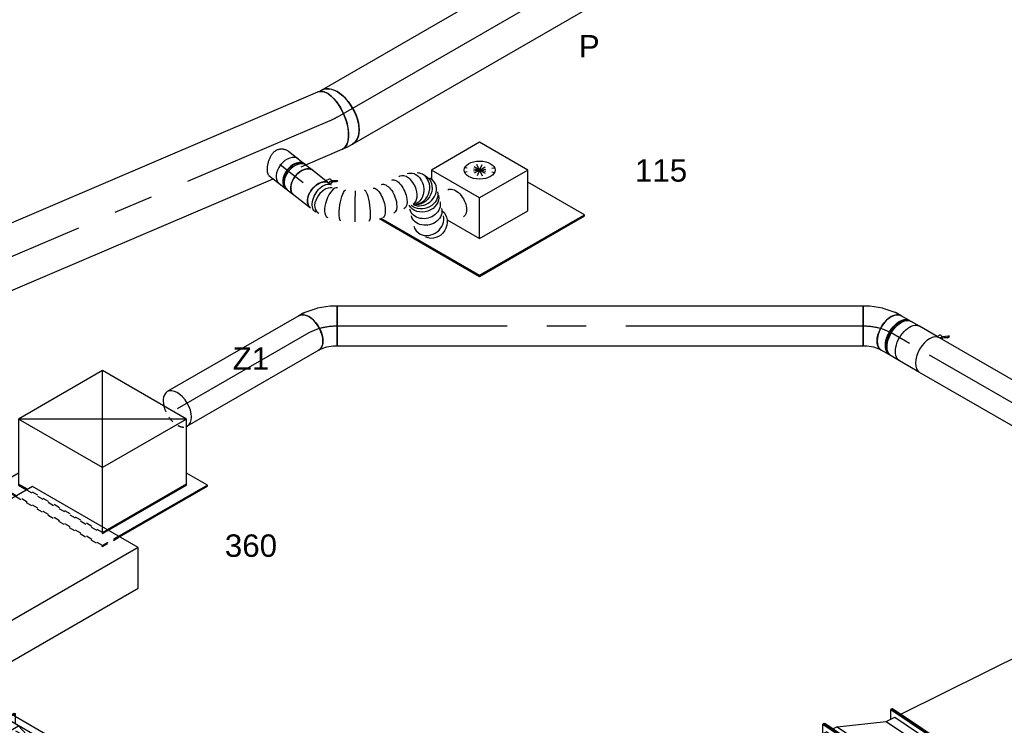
# Model space of a CAD drawing. Extents: x -138812 to 250702, y -18987 to 104055.
# Tile 18 of 193: x 8717 to 12670, y 23273 to 26106. Entities that reach past the tile are written whole.
import ezdxf
from ezdxf.enums import TextEntityAlignment as Align

# ---------------------------------------------------------------- set-up
doc = ezdxf.new("R2010")
doc.units = 0
doc.header["$LTSCALE"] = 50
doc.linetypes.add('CENTER2', pattern=[28.575, 19.05, -3.175, 3.175, -3.175])
doc.linetypes.add('STREEPJES', pattern=[0.1, 0.05, -0.05])
doc.layers.get('0').update_dxf_attribs({"linetype": 'CONTINUOUS'})
for name, color, linetype in [('lMcht aanvoer bestaand_PR', 1, 'CONTINUOUS'), ('lMcht retour bestaand_PR', 1, 'CONTINUOUS'), ('lucht aanvoer bestaand', 8, 'CONTINUOUS'), ('lucht aanvoer bestaand_HL', 1, 'CONTINUOUS'), ('lucht retour bestaand', 8, 'CONTINUOUS'), ('WL524---_D', 153, 'CONTINUOUS'), ('WL524---_HARTLIJN', 8, 'CONTINUOUS'), ('WL570---_RETOUR', 112, 'CONTINUOUS'), ('WL570---_RETOUR_HL', 8, 'CONTINUOUS'), ('WL570---_RETOUR_RST', 2, 'CONTINUOUS'), ('WL570---_RETOUR_RST_HL', 1, 'CONTINUOUS'), ('WL570---_TOEVOER', 3, 'CONTINUOUS'), ('WL570---_TOEVOER_HL', 8, 'CONTINUOUS'), ('WL570---_TOEVOER_RST', 2, 'CONTINUOUS'), ('WL570---_TOEVOER_RST_HL', 1, 'CONTINUOUS'), ('WL5911--_D', 2, 'CONTINUOUS'), ('WM570---_RETOUR_PR', 1, 'CONTINUOUS'), ('WM570---_RETOUR_RST_PR', 1, 'CONTINUOUS'), ('WM570---_TOEVOER_PR', 1, 'CONTINUOUS'), ('WM570---_TOEVOER_RST_PR', 1, 'CONTINUOUS')]:
    doc.layers.add(name, color=color, linetype=linetype)
doc.styles.add('BURO-018', font='ARIAL.TTF', dxfattribs={"height": 90})
doc.styles.add('BURO-025', font='ARIAL.TTF', dxfattribs={"height": 125})

# ---------------------------------------------------------------- blocks, each defined once
blk = doc.blocks.new('*U759')
at = {"color": 8, "linetype": 'STREEPJES', "ltscale": 10}
for p, q in [((19.9, 25, -5035.5), (35.8, 25, -5035.5)), ((220.3, 25, -5035.5), (238.6, 25, -5035.5)), ((1988.3, 25, -5035.5), (2629.3, 25, -5035.5)), ((2927, 25, -5035.5), (3056.7, 25, -5035.5)), ((3569.3, 25, -5035.5), (3648.1, 25, -5035.5)), ((4110, 25, -5035.5), (4324, 25, -5035.5)), ((19.9, -25, -5035.5), (346.9, -25, -5035.5)), ((1910.3, -25, -5035.5), (2592, -25, -5035.5)), ((2871.5, -25, -5035.5), (3169.8, -25, -5035.5)), ((3446.3, -25, -5035.5), (3457.8, -25, -5035.5)), ((3482.7, -25, -5035.5), (3677, -25, -5035.5)), ((4138.9, -25, -5035.5), (4237.4, -25, -5035.5))]:
    blk.add_line(p, q, dxfattribs=at)
at = {"color": 0, "ltscale": 10}
for p, q in [((35.8, 25, -5035.5), (220.3, 25, -5035.5)), ((238.6, 25, -5035.5), (1988.3, 25, -5035.5)), ((2629.3, 25, -5035.5), (2927, 25, -5035.5)), ((3056.7, 25, -5035.5), (3569.3, 25, -5035.5)), ((3648.1, 25, -5035.5), (4110, 25, -5035.5)), ((4324, 25, -5035.5), (4430.5, 25, -5035.5)), ((346.9, -25, -5035.5), (1910.3, -25, -5035.5)), ((2592, -25, -5035.5), (2871.5, -25, -5035.5)), ((3169.8, -25, -5035.5), (3446.3, -25, -5035.5)), ((3457.8, -25, -5035.5), (3482.7, -25, -5035.5)), ((3677, -25, -5035.5), (4138.9, -25, -5035.5)), ((4237.4, -25, -5035.5), (4430.5, -25, -5035.5))]:
    blk.add_line(p, q, dxfattribs=at)
at = {"layer": 'WL524---_HARTLIJN', "linetype": 'CENTER2'}
blk.add_line((0, 0, -5035.5), (4460.5, 0, -5035.5), dxfattribs=at)
at = {"layer": 'WL524---_D', "color": 1, "style": 'BURO-018'}
blk.add_attdef('POSNR', text='', height=90, dxfattribs=at).set_placement((0, 0), align=Align.MIDDLE)
blk = doc.blocks.new('*U920')
at = {"color": 0, "ltscale": 10}
for p, q in [((-162.1, 113.1, -5978.7), (-71.4, 296, -5978.7)), ((-157.8, 113.1, -5978.7), (-67.2, 296, -5978.7)), ((-71.4, 296, -5978.7), (-67.2, 296, -5978.7)), ((-67.2, 296, -5978.7), (-47, 260.6, -5978.7)), ((842.1, 113.1, -5978.7), (932.8, 296, -5978.7)), ((846.4, 113.1, -5978.7), (937, 296, -5978.7)), ((937, 296, -5978.7), (932.8, 296, -5978.7)), ((-66.5, 260.6, -5978.7), (-139, 114.3, -5978.7)), ((-66.5, 260.6, -5978.7), (915.3, 260.6, -5978.7)), ((-162.1, 113.1, -5978.7), (-157.8, 113.1, -5978.7)), ((71.4, -296, -5978.7), (-162.1, 113.1, -5978.7)), ((75.6, -296, -5978.7), (-157.8, 113.1, -5978.7)), ((75, -260.6, -5978.7), (-139, 114.3, -5978.7)), ((-139, 114.3, -5978.7), (842.8, 114.3, -5978.7)), ((846.4, 113.1, -5978.7), (842.1, 113.1, -5978.7)), ((1075.6, -296, -5978.7), (842.1, 113.1, -5978.7)), ((1079.8, -296, -5978.7), (846.4, 113.1, -5978.7)), ((75, -260.6, -5978.7), (1055.4, -260.6, -5978.7)), ((93.2, -260.6, -5978.7), (75.6, -296, -5978.7)), ((71.4, -296, -5978.7), (75.6, -296, -5978.7)), ((1079.8, -296, -5978.7), (1075.6, -296, -5978.7))]:
    blk.add_line(p, q, dxfattribs=at)
at = {"layer": 'lMcht retour bestaand_PR', "color": 1, "style": 'BURO-018'}
blk.add_attdef('POSNR', text='', height=90, dxfattribs=at).set_placement((0, 0), align=Align.MIDDLE)
blk = doc.blocks.new('*U921')
at = {"color": 0, "ltscale": 10}
for p, q in [((-184.9, 79, -5891), (-94.3, 261.9, -5891)), ((-180.7, 79, -5891), (-90.1, 261.9, -5891)), ((-94.3, 261.9, -5891), (-90.1, 261.9, -5891)), ((-90.1, 261.9, -5891), (-69.9, 226.6, -5891)), ((42.2, 79, -5891), (132.8, 261.9, -5891)), ((46.4, 79, -5891), (137.1, 261.9, -5891)), ((137.1, 261.9, -5891), (132.8, 261.9, -5891)), ((-89.4, 226.6, -5891), (-161.9, 80.2, -5891)), ((-123.8, 80.2, -5891), (-51.3, 226.6, -5891)), ((-51.3, 226.6, -5891), (-89.4, 226.6, -5891)), ((-51.3, 226.6, -5891), (95.4, 226.6, -5891)), ((22.9, 80.2, -5891), (95.4, 226.6, -5891)), ((95.4, 226.6, -5891), (115.3, 226.6, -5891)), ((13.2, -226.6, -5891), (-161.9, 80.2, -5891)), ((-123.8, 80.2, -5891), (-161.9, 80.2, -5891)), ((51.3, -226.6, -5891), (-123.8, 80.2, -5891)), ((-123.8, 80.2, -5891), (22.9, 80.2, -5891)), ((22.9, 80.2, -5891), (42.8, 80.2, -5891)), ((236.9, -294.7, -5891), (22.9, 80.2, -5891)), ((-184.9, 79, -5891), (-180.7, 79, -5891)), ((9.6, -261.9, -5891), (-184.9, 79, -5891)), ((13.8, -261.9, -5891), (-180.7, 79, -5891)), ((46.4, 79, -5891), (42.2, 79, -5891)), ((275.6, -330.1, -5891), (42.2, 79, -5891)), ((279.9, -330.1, -5891), (46.4, 79, -5891)), ((51.3, -226.6, -5891), (13.2, -226.6, -5891)), ((31.4, -226.6, -5891), (13.8, -261.9, -5891)), ((236.9, -294.7, -5891), (51.3, -226.6, -5891)), ((9.6, -261.9, -5891), (13.8, -261.9, -5891)), ((236.9, -294.7, -5891), (255.5, -294.7, -5891)), ((279.9, -330.1, -5891), (275.6, -330.1, -5891))]:
    blk.add_line(p, q, dxfattribs=at)
at = {"layer": 'lMcht retour bestaand_PR', "color": 1, "style": 'BURO-018'}
blk.add_attdef('POSNR', text='', height=90, dxfattribs=at).set_placement((0, 0), align=Align.MIDDLE)
blk = doc.blocks.new('*U941')
at = {"color": 0, "ltscale": 10}
for p, q in [((-511.5, 0, -6080.9), (-389, 212.1, -6080.9)), ((-507.4, 0, -6080.9), (-384.9, 212.1, -6080.9)), ((-389, 212.1, -6080.9), (-384.9, 212.1, -6080.9)), ((-384.9, 212.1, -6080.9), (-364.5, 176.8, -6080.9)), ((-487, 0, -6080.9), (-384.9, 176.8, -6080.9)), ((-450.2, 0, -6080.9), (-348.2, 176.8, -6080.9)), ((-348.2, 176.8, -6080.9), (-384.9, 176.8, -6080.9)), ((-348.2, 176.8, -6080.9), (69.2, 49.2, -6080.9)), ((-36.9, -163, -6080.9), (105.9, 84.5, -6080.9)), ((-32.9, -163, -6080.9), (110, 84.5, -6080.9)), ((110, 84.5, -6080.9), (105.9, 84.5, -6080.9)), ((-53.3, -163, -6080.9), (69.2, 49.2, -6080.9)), ((69.2, 49.2, -6080.9), (85.5, 49.2, -6080.9)), ((-384.9, -176.8, -6080.9), (-487, 0, -6080.9)), ((-450.2, 0, -6080.9), (-487, 0, -6080.9)), ((-511.5, 0, -6080.9), (-507.4, 0, -6080.9)), ((-389, -212.1, -6080.9), (-511.5, 0, -6080.9)), ((-384.9, -212.1, -6080.9), (-507.4, 0, -6080.9)), ((-53.3, -163, -6080.9), (-450.2, 0, -6080.9)), ((-364.5, -176.8, -6080.9), (-384.9, -212.1, -6080.9)), ((-384.9, -176.8, -6080.9), (-348.2, -176.8, -6080.9)), ((28.4, -304.4, -6080.9), (-348.2, -176.8, -6080.9)), ((-53.3, -163, -6080.9), (-36.9, -163, -6080.9)), ((-32.9, -163, -6080.9), (-36.9, -163, -6080.9)), ((65.1, -339.7, -6080.9), (-36.9, -163, -6080.9)), ((69.2, -339.7, -6080.9), (-32.9, -163, -6080.9)), ((-389, -212.1, -6080.9), (-384.9, -212.1, -6080.9)), ((44.7, -304.4, -6080.9), (28.4, -304.4, -6080.9)), ((69.2, -339.7, -6080.9), (65.1, -339.7, -6080.9))]:
    blk.add_line(p, q, dxfattribs=at)
at = {"layer": 'lMcht aanvoer bestaand_PR', "color": 1, "style": 'BURO-018'}
blk.add_attdef('POSNR', text='', height=90, dxfattribs=at).set_placement((0, 0), align=Align.MIDDLE)
blk = doc.blocks.new('*U975')
at = {"color": 0, "ltscale": 10}
for p, q in [((-122.3, 174.3, -2130.7), (-140.4, 142.8, -2130.7)), ((100.6, 174.3, -2130.7), (-122.3, 174.3, -2130.7)), ((-10.8, -18.7, -2130.7), (-122.3, 174.3, -2130.7)), ((212.1, -18.7, -2130.7), (100.6, 174.3, -2130.7)), ((-400.3, 109.9, -2130.7), (-168.4, -291.7, -2130.7)), ((-395.3, 108.4, -2130.7), (-166.4, -288.1, -2130.7)), ((-168, -29.4, -2130.7), (-92.5, -160.2, -2130.7)), ((-92.5, -160.2, -2130.7), (-10.8, -18.7, -2130.7)), ((212.1, -18.7, -2130.7), (-10.8, -18.7, -2130.7)), ((130.4, -160.2, -2130.7), (212.1, -18.7, -2130.7)), ((319.5, -288.1, -2130.7), (188, -60.5, -2130.7)), ((-92.5, -160.2, -2130.7), (130.4, -160.2, -2130.7)), ((-166.4, -288.1, -2130.7), (-168.4, -291.7, -2130.7)), ((-168.4, -291.7, -2130.7), (317.4, -291.7, -2130.7)), ((-166.4, -288.1, -2130.7), (319.5, -288.1, -2130.7)), ((317.4, -291.7, -2130.7), (319.5, -288.1, -2130.7))]:
    blk.add_line(p, q, dxfattribs=at)
at = {"color": 8, "linetype": 'STREEPJES', "ltscale": 10}
for q in [(19.4, 122, -2130.7), (-12, 99.9, -2130.7), (-2.7, 116.1, -2130.7), (48.3, 116.1, -2130.7), (76.3, 99.9, -2130.7), (-6.1, 77.8, -2130.7), (13.5, 55.7, -2130.7), (41.5, 39.5, -2130.7), (70.4, 33.6, -2130.7), (92.5, 39.5, -2130.7), (101.9, 55.7, -2130.7), (95.9, 77.8, -2130.7)]:
    blk.add_line((44.9, 77.8, -2130.7), q, dxfattribs=at)
at = {"color": 0, "ltscale": 10}
blk.add_ellipse((44.9, 77.8, -2130.7), major_axis=(54.1, -31.2), ratio=0.57735, dxfattribs=at)
at = {"layer": 'WL570---_TOEVOER_RST_HL', "linetype": 'CENTER2'}
blk.add_circle((0, 0, -2130.7), 0.075, dxfattribs=at)
at = {"layer": 'WL570---_TOEVOER_RST', "color": 1, "style": 'BURO-018'}
for tag in ['MC', 'Q']:
    blk.add_attdef(tag, text='', height=90, dxfattribs=at).set_placement((0, 0), align=Align.MIDDLE)
at = {"layer": 'WM570---_TOEVOER_RST_PR', "color": 1, "style": 'BURO-018'}
blk.add_attdef('POSNR', text='', height=90, dxfattribs=at).set_placement((0, 0), align=Align.MIDDLE)
blk = doc.blocks.new('*U980')
at = {"color": 0, "ltscale": 10}
for p, q in [((-225.8, 283.5, -3695.7), (-358.4, 53.7, -3695.7)), ((163.7, 283.5, -3695.7), (-225.8, 283.5, -3695.7)), ((-31, -53.7, -3695.7), (-225.8, 283.5, -3695.7)), ((358.4, -53.7, -3695.7), (-225.8, 283.5, -3695.7)), ((-31, -53.7, -3695.7), (163.7, 283.5, -3695.7)), ((358.4, -53.7, -3695.7), (163.7, 283.5, -3695.7)), ((-430.7, 95.5, -3695.7), (-432.7, 91.9, -3695.7)), ((-432.7, 91.9, -3695.7), (-392, 21.4, -3695.7)), ((-334.4, 95.5, -3695.7), (-430.7, 95.5, -3695.7)), ((-387.9, 21.4, -3695.7), (-430.7, 95.5, -3695.7)), ((-358.4, 53.7, -3695.7), (-339.8, 21.4, -3695.7)), ((-335.7, 21.4, -3695.7), (-356.4, 57.3, -3695.7)), ((-150.3, -260.3, -3695.7), (-31, -53.7, -3695.7)), ((358.4, -53.7, -3695.7), (-31, -53.7, -3695.7)), ((225.8, -283.5, -3695.7), (358.4, -53.7, -3695.7)), ((298, -325.3, -3695.7), (249.8, -241.8, -3695.7)), ((227.8, -280, -3695.7), (-138.9, -280, -3695.7)), ((-136.8, -283.5, -3695.7), (225.8, -283.5, -3695.7)), ((298, -325.3, -3695.7), (-112.7, -325.3, -3695.7)), ((-110.7, -328.8, -3695.7), (296, -328.8, -3695.7)), ((296, -328.8, -3695.7), (298, -325.3, -3695.7))]:
    blk.add_line(p, q, dxfattribs=at)
at = {"color": 8, "linetype": 'STREEPJES', "ltscale": 10}
for p, q in [((-392, 21.4, -3695.7), (-189.8, -328.8, -3695.7)), ((-187.8, -325.3, -3695.7), (-387.9, 21.4, -3695.7)), ((-339.8, 21.4, -3695.7), (-163.7, -283.5, -3695.7)), ((-161.7, -280, -3695.7), (-335.7, 21.4, -3695.7)), ((-163.7, -283.5, -3695.7), (-150.3, -260.3, -3695.7)), ((-163.7, -283.5, -3695.7), (-136.8, -283.5, -3695.7)), ((-138.9, -280, -3695.7), (-161.7, -280, -3695.7)), ((-189.8, -328.8, -3695.7), (-187.8, -325.3, -3695.7)), ((-189.8, -328.8, -3695.7), (-110.7, -328.8, -3695.7)), ((-112.7, -325.3, -3695.7), (-187.8, -325.3, -3695.7))]:
    blk.add_line(p, q, dxfattribs=at)
at = {"layer": 'WL570---_RETOUR_RST_HL', "linetype": 'CENTER2'}
blk.add_circle((0, 0, -3695.7), 0.075, dxfattribs=at)
at = {"layer": 'WL570---_RETOUR_RST', "color": 1, "style": 'BURO-018'}
for tag in ['MC', 'Q']:
    blk.add_attdef(tag, text='', height=90, dxfattribs=at).set_placement((0, 0), align=Align.MIDDLE)
at = {"layer": 'WM570---_RETOUR_RST_PR', "color": 1, "style": 'BURO-018'}
blk.add_attdef('POSNR', text='', height=90, dxfattribs=at).set_placement((0, 0), align=Align.MIDDLE)
blk = doc.blocks.new('*U1016')
at = {"color": 0, "ltscale": 10}
for p, q in [((-142.6, 79, -4327.2), (-51.9, 261.9, -4327.2)), ((-138.4, 79, -4327.2), (-47.7, 261.9, -4327.2)), ((-51.9, 261.9, -4327.2), (-47.7, 261.9, -4327.2)), ((-47.7, 261.9, -4327.2), (-27.5, 226.6, -4327.2)), ((2300.4, 79, -4327.2), (2391.1, 261.9, -4327.2)), ((2304.7, 79, -4327.2), (2395.3, 261.9, -4327.2)), ((2395.3, 261.9, -4327.2), (2391.1, 261.9, -4327.2)), ((-47.1, 226.6, -4327.2), (-119.6, 80.2, -4327.2)), ((-47.1, 226.6, -4327.2), (2023.5, 226.6, -4327.2)), ((2207.7, 226.6, -4327.2), (2373.6, 226.6, -4327.2)), ((55.5, -226.6, -4327.2), (-119.6, 80.2, -4327.2)), ((-119.6, 80.2, -4327.2), (2301.1, 80.2, -4327.2)), ((-142.6, 79, -4327.2), (-138.4, 79, -4327.2)), ((51.9, -261.9, -4327.2), (-142.6, 79, -4327.2)), ((56.2, -261.9, -4327.2), (-138.4, 79, -4327.2)), ((2304.7, 79, -4327.2), (2300.4, 79, -4327.2)), ((2495, -261.9, -4327.2), (2300.4, 79, -4327.2)), ((2499.2, -261.9, -4327.2), (2304.7, 79, -4327.2)), ((55.5, -226.6, -4327.2), (2474.8, -226.6, -4327.2)), ((73.7, -226.6, -4327.2), (56.2, -261.9, -4327.2)), ((51.9, -261.9, -4327.2), (56.2, -261.9, -4327.2)), ((2499.2, -261.9, -4327.2), (2495, -261.9, -4327.2))]:
    blk.add_line(p, q, dxfattribs=at)
at = {"color": 8, "linetype": 'STREEPJES', "ltscale": 10}
blk.add_line((2023.5, 226.6, -4327.2), (2207.7, 226.6, -4327.2), dxfattribs=at)
at = {"layer": 'lMcht retour bestaand_PR', "color": 1, "style": 'BURO-018'}
blk.add_attdef('POSNR', text='', height=90, dxfattribs=at).set_placement((0, 0), align=Align.MIDDLE)
blk = doc.blocks.new('*U1124')
at = {"color": 0, "ltscale": 10}
for p, q in [((0, 80, -3642.1), (757, 80, -3642.1)), ((0, -80, -3642.1), (757, -80, -3642.1))]:
    blk.add_line(p, q, dxfattribs=at)
blk.add_ellipse((0, 0, -3642.1), major_axis=(0, 80), ratio=0.57735, start_param=3.141593, end_param=6.283185, dxfattribs=at)
at = {"layer": 'WL570---_RETOUR_HL', "linetype": 'CENTER2'}
blk.add_line((0, 0, -3642.1), (757, 0, -3642.1), dxfattribs=at)
at = {"layer": 'WM570---_RETOUR_PR', "color": 1, "style": 'BURO-018'}
blk.add_attdef('POSNR', text='', height=90, dxfattribs=at).set_placement((0, 0), align=Align.MIDDLE)
blk = doc.blocks.new('*U1128')
at = {"color": 2, "ltscale": 10}
for p, q in [((-46.7, 80, -3073.7), (46.7, 80, -3073.7)), ((-74.4, -96.7, -3073.7), (-78.8, -104.3, -3073.7)), ((-78.8, -104.3, -3073.7), (-76.8, -105.9, -3073.7)), ((-52.7, -89, -3073.7), (-76.8, -105.9, -3073.7)), ((-76.8, -105.9, -3073.7), (-72.4, -98.4, -3073.7)), ((-74.4, -96.7, -3073.7), (-50.6, -80, -3073.7)), ((-72.4, -98.4, -3073.7), (-74.4, -96.7, -3073.7)), ((-48.4, -81.5, -3073.7), (-72.4, -98.4, -3073.7)), ((-48.4, -81.5, -3073.7), (-52.7, -89, -3073.7)), ((-50.2, -80, -3073.7), (-48.4, -81.5, -3073.7)), ((-47.9, -81.1, -3073.7), (-48.4, -81.5, -3073.7)), ((-46.7, -80, -3073.7), (-35.2, -80, -3073.7)), ((-35.2, -80, -3073.7), (-40.7, -89.6, -3073.7)), ((-35.2, -80, -3073.7), (46.7, -80, -3073.7))]:
    blk.add_line(p, q, dxfattribs=at)
blk.add_ellipse((-46.7, 0, -3073.7), major_axis=(0, 80), ratio=0.57735, start_param=3.141593, end_param=6.283185, dxfattribs=at)
at = {"color": 2, "ltscale": 10, "extrusion": (1.23904e-16, 7.43708e-18, -1)}
for centre, major_axis, start_param, end_param in [((46.7, 0, -3073.7), (0, 80), 0, 3.141593), ((-49, -84.9, -3073.7), (8.26, -4.77), 2.413666, 3.141593), ((-49, -84.9, -3073.7), (8.26, -4.77), 0, 1.692399)]:
    blk.add_ellipse(centre, major_axis=major_axis, ratio=0.57735, start_param=start_param, end_param=end_param, dxfattribs=at)
at = {"layer": 'WL570---_RETOUR', "color": 1, "style": 'BURO-018'}
blk.add_attdef('I', text='', height=90, dxfattribs=at).set_placement((0, 0), align=Align.MIDDLE)
at = {"layer": 'WM570---_RETOUR_PR', "color": 1, "style": 'BURO-018'}
blk.add_attdef('POSNR', text='', height=90, dxfattribs=at).set_placement((0, 0), align=Align.MIDDLE)
blk = doc.blocks.new('*U1129')
at = {"color": 0, "ltscale": 10}
for p, q in [((-42.2, 80, -3010.8), (-4.1, 80, -3010.8)), ((4.1, 80, -3010.8), (42.2, 80, -3010.8)), ((-42.2, -80, -3010.8), (-4.1, -80, -3010.8)), ((4.1, -80, -3010.8), (42.2, -80, -3010.8))]:
    blk.add_line(p, q, dxfattribs=at)
at = {"color": 0, "ltscale": 10, "extrusion": (7.43708e-18, -5.9805e-17, -1)}
for centre, major_axis, start_param, end_param in [((-42.2, 0, -3010.8), (0, 80), 0, 3.141593), ((-4.1, 0, -3010.8), (0, 80), 0, 3.141593), ((4.1, 0, -3010.8), (0, 80), 0, 3.230096), ((4.1, 0, -3010.8), (0, 80), 6.194681, 6.280044), ((42.2, 0, -3010.8), (0, 80), 0, 3.141593), ((4.1, 0, -3010.8), (0, 76), 0.198548, 2.943045)]:
    blk.add_ellipse(centre, major_axis=major_axis, ratio=0.57735, start_param=start_param, end_param=end_param, dxfattribs=at)
at = {"layer": 'WL570---_RETOUR_HL', "linetype": 'CENTER2'}
blk.add_line((-42.2, 0, -3010.8), (42.2, 0, -3010.8), dxfattribs=at)
at = {"layer": 'WM570---_RETOUR_PR', "color": 1, "style": 'BURO-018'}
blk.add_attdef('POSNR', text='', height=90, dxfattribs=at).set_placement((0, 0), align=Align.MIDDLE)
blk = doc.blocks.new('*U1130')
at = {"color": 0, "ltscale": 10}
for p, q in [((-54.1, 80, -2942.7), (-45, 80, -2942.7)), ((-45, 80, -2942.7), (-21.9, 84.7, -2942.7)), ((-21.9, 84.7, -2942.7), (4.5, 95, -2942.7)), ((4.5, 95, -2942.7), (17.4, 102.4, -2942.7)), ((17.4, 102.4, -2942.7), (97.4, -36.1, -2942.7)), ((-77.8, 76, -2942.7), (-86, 76, -2942.7)), ((73.9, -49.7, -2942.7), (97.4, -36.1, -2942.7)), ((-77.8, -76, -2942.7), (-86, -76, -2942.7)), ((-26.8, -79.6, -2942.7), (22.8, -69.4, -2942.7)), ((24, -69.1, -2942.7), (22.8, -69.4, -2942.7)), ((24, -69.1, -2942.7), (73.8, -49.8, -2942.7)), ((73.8, -49.8, -2942.7), (73.9, -49.7, -2942.7)), ((-54.1, -80, -2942.7), (-30.8, -80, -2942.7))]:
    blk.add_line(p, q, dxfattribs=at)
for centre, major_axis, ratio, start_param, end_param in [((-54.1, 0, -2942.7), (0, 80), 0.57735, 3.141593, 6.283185), ((-92.3, 0, -2942.7), (0, 76), 0.57735, 3.34014, 6.084638), ((-36.9, 0, -2942.7), (8.1, -79.9), 0.497511, 6.232846, 6.333525)]:
    blk.add_ellipse(centre, major_axis=major_axis, ratio=ratio, start_param=start_param, end_param=end_param, dxfattribs=at)
at = {"layer": 'WL570---_RETOUR_HL', "linetype": 'CENTER2'}
blk.add_ellipse((11.2, 113.2, -2942.7), major_axis=(-138.6, -80), ratio=0.57735, start_param=0.785398, end_param=1.570796, dxfattribs=at)
at = {"layer": 'WM570---_RETOUR_PR', "color": 1, "style": 'BURO-018'}
blk.add_attdef('POSNR', text='', height=90, dxfattribs=at).set_placement((0, 0), align=Align.MIDDLE)
blk = doc.blocks.new('*U1131')
at = {"color": 0, "ltscale": 10}
for p, q in [((0, 80, -2942.7), (2111.5, 80, -2942.7)), ((0, -80, -2942.7), (0, 80, -2942.7)), ((2111.5, 80, -2942.7), (2111.5, -80, -2942.7)), ((0, -80, -2942.7), (2111.5, -80, -2942.7))]:
    blk.add_line(p, q, dxfattribs=at)
at = {"layer": 'WL570---_RETOUR_HL', "linetype": 'CENTER2'}
blk.add_line((0, 0, -2942.7), (2111.5, 0, -2942.7), dxfattribs=at)
at = {"layer": 'WM570---_RETOUR_PR', "color": 1, "style": 'BURO-018'}
blk.add_attdef('POSNR', text='', height=90, dxfattribs=at).set_placement((0, 0), align=Align.MIDDLE)
blk = doc.blocks.new('*U1132')
at = {"color": 0, "ltscale": 10}
for p, q in [((0, 80, -2981), (610, 80, -2981)), ((0, -80, -2981), (610, -80, -2981))]:
    blk.add_line(p, q, dxfattribs=at)
at = {"color": 0, "ltscale": 10, "extrusion": (3.41963e-17, -1.97432e-17, -1)}
blk.add_ellipse((0, 0, -2981), major_axis=(0, -80), ratio=0.57735, start_param=0, end_param=3.141593, dxfattribs=at)
at = {"color": 0, "ltscale": 10}
for start_param, end_param in [(3.141593, 6.283185), (3.076043, 3.141593), (0, 1.082532)]:
    blk.add_ellipse((610, 0, -2981), major_axis=(0, -80), ratio=0.57735, start_param=start_param, end_param=end_param, dxfattribs=at)
at = {"color": 8, "linetype": 'STREEPJES', "ltscale": 10}
blk.add_ellipse((610, 0, -2981), major_axis=(0, -80), ratio=0.57735, start_param=1.082532, end_param=3.076043, dxfattribs=at)
at = {"layer": 'WL570---_RETOUR_HL', "linetype": 'CENTER2'}
blk.add_line((0, 0, -2981), (610, 0, -2981), dxfattribs=at)
at = {"layer": 'WM570---_RETOUR_PR', "color": 1, "style": 'BURO-018'}
blk.add_attdef('POSNR', text='', height=90, dxfattribs=at).set_placement((0, 0), align=Align.MIDDLE)
blk = doc.blocks.new('*U1133')
at = {"color": 0, "ltscale": 10}
for p, q in [((-66.3, 80, -2942.7), (-51.4, 80, -2942.7)), ((-66.3, -80, -2942.7), (-66.3, 80, -2942.7)), ((-51.4, 80, -2942.7), (-23.4, 84.3, -2942.7)), ((-23.4, 84.3, -2942.7), (-1, 91.8, -2942.7)), ((-1, 91.8, -2942.7), (6.9, 96.3, -2942.7)), ((-39, -80, -2942.7), (13.7, -71.8, -2942.7)), ((13.7, -71.8, -2942.7), (15, -71.5, -2942.7)), ((15, -71.5, -2942.7), (63, -55.5, -2942.7)), ((66.7, -53.9, -2942.7), (86.9, -42.2, -2942.7)), ((-66.3, -80, -2942.7), (-39.1, -80, -2942.7)), ((-39, -80, -2942.7), (-39.1, -80, -2942.7))]:
    blk.add_line(p, q, dxfattribs=at)
blk.add_ellipse((46.9, 27.1, -2942.7), major_axis=(40, -69.3), ratio=0.57735, start_param=3.141593, end_param=6.283185, dxfattribs=at)
at = {"color": 0, "ltscale": 10, "extrusion": (4.62223e-33, -1.36846e-48, -1)}
blk.add_ellipse((32, 18.5, -2942.7), major_axis=(32.9, -73.2), ratio=0.497511, start_param=6.232846, end_param=6.333525, dxfattribs=at)
at = {"layer": 'WL570---_RETOUR_HL', "linetype": 'CENTER2'}
blk.add_ellipse((-66.3, 92.4, -2942.7), major_axis=(-160.1, 0), ratio=0.57735, start_param=1.570796, end_param=2.356194, dxfattribs=at)
at = {"layer": 'WM570---_RETOUR_PR', "color": 1, "style": 'BURO-018'}
blk.add_attdef('POSNR', text='', height=90, dxfattribs=at).set_placement((0, 0), align=Align.MIDDLE)
blk = doc.blocks.new('*U1145')
at = {"color": 0, "ltscale": 10}
for p, q in [((-16.2, 125, -2172.4), (-7.5, 125, -2172.4)), ((-7.5, 125, -2172.4), (0.1, 125.9, -2172.4)), ((-16.2, -125, -2172.4), (5.4, -125, -2172.4)), ((9.6, -124.7, -2172.4), (30, -122.3, -2172.4))]:
    blk.add_line(p, q, dxfattribs=at)
for centre, major_axis, ratio, start_param, end_param in [((-16.2, 0, -2172.4), (0, 125), 0.485571, 3.141593, 6.283185), ((0, 0, -2172.4), (7.5, -124.9), 0.53298, 6.251223, 6.315148)]:
    blk.add_ellipse(centre, major_axis=major_axis, ratio=ratio, start_param=start_param, end_param=end_param, dxfattribs=at)
at = {"color": 0, "ltscale": 10, "extrusion": (-5.18822e-17, 8.25197e-17, -1)}
blk.add_ellipse((15.1, 1.8, -2172.4), major_axis=(-14.9, 124.1), ratio=0.577263, start_param=0, end_param=3.141593, dxfattribs=at)
at = {"layer": 'lucht aanvoer bestaand_HL', "linetype": 'CENTER2'}
blk.add_ellipse((-107.4, 165.1, -2172.4), major_axis=(229.9, -98.2), ratio=0.57735, start_param=5.349282, end_param=5.497635, dxfattribs=at)
at = {"layer": 'lMcht aanvoer bestaand_PR', "color": 1, "style": 'BURO-018'}
blk.add_attdef('POSNR', text='', height=90, dxfattribs=at).set_placement((0, 0), align=Align.MIDDLE)
blk = doc.blocks.new('*U1146')
at = {"color": 0, "ltscale": 10}
for p, q in [((0, 125, -3319.8), (2049.4, 125, -3319.8)), ((0, -125, -3319.8), (1747, -125, -3319.8)), ((1889.7, -125, -3319.8), (2049.4, -125, -3319.8))]:
    blk.add_line(p, q, dxfattribs=at)
at = {"color": 8, "linetype": 'STREEPJES', "ltscale": 10}
blk.add_line((1869.6, -125, -3319.8), (1889.7, -125, -3319.8), dxfattribs=at)
at = {"color": 0, "ltscale": 10}
blk.add_ellipse((0, 0, -3319.8), major_axis=(0, 125), ratio=0.485571, start_param=3.141593, end_param=6.283185, dxfattribs=at)
at = {"color": 0, "ltscale": 10, "extrusion": (-5.18822e-17, 8.25197e-17, -1)}
blk.add_ellipse((2049.4, 0, -3319.8), major_axis=(0, 125), ratio=0.485571, start_param=0, end_param=3.141593, dxfattribs=at)
at = {"layer": 'lucht aanvoer bestaand_HL', "linetype": 'CENTER2'}
blk.add_line((0, 0, -3319.8), (2049.4, 0, -3319.8), dxfattribs=at)
at = {"layer": 'lMcht aanvoer bestaand_PR', "color": 1, "style": 'BURO-018'}
blk.add_attdef('POSNR', text='', height=90, dxfattribs=at).set_placement((0, 0), align=Align.MIDDLE)
blk = doc.blocks.new('*U1147')
at = {"color": 0, "ltscale": 10}
for p, q in [((-37.2, 62.5, -2501.3), (-3.8, 62.5, -2501.3)), ((3.8, 62.5, -2501.3), (37.2, 62.5, -2501.3)), ((-37.2, -62.5, -2501.3), (-3.8, -62.5, -2501.3)), ((3.8, -62.5, -2501.3), (37.2, -62.5, -2501.3))]:
    blk.add_line(p, q, dxfattribs=at)
for centre, major_axis, start_param, end_param in [((-37.2, 0, -2501.3), (0, -62.5), 3.141593, 6.283185), ((-3.8, 0, -2501.3), (0, -62.5), 3.141593, 6.375256), ((-3.8, 0, -2501.3), (0, -59.4), 3.324909, 6.099869), ((3.8, 0, -2501.3), (0, -62.5), 3.141593, 6.283185), ((37.2, 0, -2501.3), (0, -62.5), 3.141593, 6.283185), ((-3.8, 0, -2501.3), (0, -62.5), 3.049522, 3.138451)]:
    blk.add_ellipse(centre, major_axis=major_axis, ratio=0.65642, start_param=start_param, end_param=end_param, dxfattribs=at)
at = {"layer": 'WL570---_TOEVOER_HL', "linetype": 'CENTER2'}
blk.add_line((-37.2, 0, -2501.3), (37.2, 0, -2501.3), dxfattribs=at)
at = {"layer": 'WM570---_TOEVOER_PR', "color": 1, "style": 'BURO-018'}
blk.add_attdef('POSNR', text='', height=90, dxfattribs=at).set_placement((0, 0), align=Align.MIDDLE)
blk = doc.blocks.new('*U1148')
at = {"color": 0, "ltscale": 10}
for p, q in [((-4.1, 62.5, -2429.3), (45.5, 62.5, -2429.3)), ((66.1, 59.4, -2429.3), (73.6, 59.4, -2429.3)), ((-7.1, -62.5, -2429.3), (14.9, -62.5, -2429.3)), ((14.9, -62.5, -2429.3), (45.5, -62.5, -2429.3)), ((66.1, -59.4, -2429.3), (73.6, -59.4, -2429.3))]:
    blk.add_line(p, q, dxfattribs=at)
for centre, major_axis, start_param, end_param in [((45.5, 0, -2429.3), (0, -62.5), 3.141593, 6.283185), ((78.9, 0, -2429.3), (0, -59.4), 3.324909, 6.099869)]:
    blk.add_ellipse(centre, major_axis=major_axis, ratio=0.65642, start_param=start_param, end_param=end_param, dxfattribs=at)
blk.add_spline([(-7.1, -62.2, -2429.3), (-10.1, -61.2, -2429.3), (-13.1, -59.6, -2429.3), (-16.3, -57.4, -2429.3), (-19.4, -54.6, -2429.3), (-22.6, -51.3, -2429.3), (-25.8, -47.4, -2429.3), (-29, -43.1, -2429.3), (-32.1, -38.3, -2429.3), (-35, -33.1, -2429.3), (-37.9, -27.5, -2429.3), (-40.5, -21.7, -2429.3), (-42.9, -15.7, -2429.3), (-44.9, -9.5, -2429.3), (-46.6, -3.2, -2429.3), (-47.9, 3.2, -2429.3), (-48.7, 9.5, -2429.3), (-49, 15.7, -2429.3), (-48.7, 21.7, -2429.3), (-47.8, 27.5, -2429.3), (-46.3, 33.1, -2429.3), (-44.1, 38.3, -2429.3), (-41.4, 43.1, -2429.3), (-38.1, 47.4, -2429.3), (-34.2, 51.3, -2429.3), (-29.9, 54.6, -2429.3), (-25.2, 57.4, -2429.3), (-20.2, 59.6, -2429.3), (-14.9, 61.2, -2429.3), (-9.5, 62.2, -2429.3), (-4.1, 62.5, -2429.3)], degree=3, dxfattribs=at)
at = {"layer": 'WL570---_TOEVOER_HL', "linetype": 'CENTER2'}
blk.add_line((0, 0, -2429.3), (45.5, 0, -2429.3), dxfattribs=at)
at = {"layer": 'WM570---_TOEVOER_PR', "color": 1, "style": 'BURO-018'}
blk.add_attdef('POSNR', text='', height=90, dxfattribs=at).set_placement((0, 0), align=Align.MIDDLE)
blk = doc.blocks.new('*U1149')
at = {"color": 2, "ltscale": 10}
for p, q in [((39.4, 69.3, -2570.7), (57.9, 84.1, -2570.7)), ((59.6, 83, -2570.7), (40.7, 67.8, -2570.7)), ((61.5, 90.5, -2570.7), (42.5, 75.3, -2570.7)), ((57.9, 84.1, -2570.7), (61.5, 90.5, -2570.7)), ((59.6, 83, -2570.7), (57.9, 84.1, -2570.7)), ((63.2, 89.3, -2570.7), (59.6, 83, -2570.7)), ((61.5, 90.5, -2570.7), (63.2, 89.3, -2570.7)), ((-42.6, 62.5, -2570.7), (23.8, 62.5, -2570.7)), ((23.8, 62.5, -2570.7), (31.4, 76.3, -2570.7)), ((23.8, 62.5, -2570.7), (42.6, 62.5, -2570.7)), ((39, 69, -2570.7), (42.5, 75.3, -2570.7)), ((40.7, 67.8, -2570.7), (39, 69, -2570.7)), ((45.3, 62.5, -2570.7), (47.8, 67.2, -2570.7)), ((-42.6, -62.5, -2570.7), (42.6, -62.5, -2570.7))]:
    blk.add_line(p, q, dxfattribs=at)
at = {"color": 2, "ltscale": 10, "extrusion": (-9.60572e-18, -7.79147e-17, -1)}
for centre, major_axis, ratio, start_param, end_param in [((-42.6, 0, -2570.7), (0, -62.5), 0.65642, 0, 3.141593), ((39.6, 71.7, -2570.7), (-8.24, 4.55), 0.485571, 0, 1.65765), ((39.6, 71.7, -2570.7), (-8.24, 4.55), 0.485571, 2.206544, 3.141593)]:
    blk.add_ellipse(centre, major_axis=major_axis, ratio=ratio, start_param=start_param, end_param=end_param, dxfattribs=at)
at = {"color": 2, "ltscale": 10}
for centre, major_axis, start_param, end_param in [((42.6, 0, -2570.7), (0, -62.5), 3.141593, 6.283185), ((76, 0, -2570.7), (0, -59.4), 3.516018, 6.437108)]:
    blk.add_ellipse(centre, major_axis=major_axis, ratio=0.65642, start_param=start_param, end_param=end_param, dxfattribs=at)
at = {"layer": 'lMcht aanvoer bestaand_PR', "color": 1, "style": 'BURO-018'}
blk.add_attdef('POSNR', text='', height=90, dxfattribs=at).set_placement((0, 0), align=Align.MIDDLE)
at = {"layer": 'lucht aanvoer bestaand', "color": 1, "style": 'BURO-018'}
blk.add_attdef('I', text='', height=90, dxfattribs=at).set_placement((0, 0), align=Align.MIDDLE)
blk = doc.blocks.new('*U1150')
at = {"color": 0, "ltscale": 10}
for p, q in [((217.8, 40.8, -2607.7), (218, 41.1, -2607.7)), ((76.4, -50.4, -2607.7), (78.3, -49.7, -2607.7))]:
    blk.add_line(p, q, dxfattribs=at)
at = {"color": 0, "ltscale": 10, "extrusion": (-1.69178e-16, -1.32042e-16, -1)}
for centre, major_axis, ratio, start_param, end_param in [((448, 310.8, -2607.7), (-57.9, 23.4), 0.57735, 0, 3.141593), ((294.8, 261.5, -2607.7), (-11.6, 61.4), 0.88321, 0, 2.926757), ((272.1, 248.2, -2607.7), (-46.4, 42.3), 0.781773, 6.157382, 9.298975), ((335.2, 244.6, -2607.7), (38.6, 49.1), 0.834895, 0, 2.928774), ((324.5, 253.1, -2607.7), (38.6, 49.1), 0.834895, 0, 2.589632), ((356.7, 227.8, -2607.7), (38.6, 49.1), 0.834895, 0, 3.141593), ((243.4, 195.8, -2607.7), (-54.7, 30.2), 0.485571, 0, 3.141593), ((378.1, 210.9, -2607.7), (38.6, 49.1), 0.834895, 0, 3.141593), ((425.8, 192, -2607.7), (-11.6, 61.4), 0.88321, 0.179724, 3.141593), ((221.9, 156.8, -2607.7), (-54.7, 30.2), 0.485571, 0, 3.141593), ((201.1, 119.2, -2607.7), (52, -35.1), 0.396431, 3.177374, 6.318967), ((98.2, 27.4, -2607.7), (-29.9, 55.1), 0.225745, 3.123509, 6.265101), ((0, 0, -2607.7), (0, -62.5), 0.65642, 0, 3.141593), ((17.8, 0, -2607.7), (7.3, -62.4), 0.58729, 6.21483, 9.356423)]:
    blk.add_ellipse(centre, major_axis=major_axis, ratio=ratio, start_param=start_param, end_param=end_param, dxfattribs=at)
at = {"color": 0, "ltscale": 10}
for centre, major_axis, ratio, start_param, end_param in [((287, 260, -2607.7), (-26.2, 57.3), 0.859354, 6.073654, 6.492717), ((287, 260, -2607.7), (-26.2, 57.3), 0.859354, 3.351124, 6.073654), ((310.1, 264.4, -2607.7), (-15.2, -62.1), 0.860982, 2.769, 3.514186), ((310.1, 264.4, -2607.7), (-15.2, -62.1), 0.860982, 0.394069, 2.769), ((259.2, 228.5, -2607.7), (-55.8, 28.5), 0.646718, 3.210638, 6.21414), ((259.2, 228.5, -2607.7), (-55.8, 28.5), 0.646718, 6.21414, 6.352231), ((406.8, 188.4, -2607.7), (15.2, 62.1), 0.860982, 3.514186, 5.910592), ((172.6, 84.3, -2607.7), (-45.3, 43.3), 0.197921, 3.157252, 6.267526), ((406.8, 188.4, -2607.7), (15.2, 62.1), 0.860982, 2.769, 3.514186), ((137.5, 53, -2607.7), (38.1, -49.8), 0.014415, 3.140497, 6.282089), ((57.4, 9.4, -2607.7), (20, -59.4), 0.421299, 3.180565, 6.244213)]:
    blk.add_ellipse(centre, major_axis=major_axis, ratio=ratio, start_param=start_param, end_param=end_param, dxfattribs=at)
at = {"layer": 'WM570---_TOEVOER_PR', "color": 1, "style": 'BURO-018'}
blk.add_attdef('POSNR', text='', height=90, dxfattribs=at).set_placement((0, 0), align=Align.MIDDLE)
blk = doc.blocks.new('*U1158')
at = {"color": 0, "ltscale": 10}
for p, q in [((0, 125, -2161.7), (5647.8, 125, -2161.7)), ((0, -125, -2161.7), (2406.3, -125, -2161.7))]:
    blk.add_line(p, q, dxfattribs=at)
blk.add_ellipse((0, 0, -2161.7), major_axis=(0, 125), ratio=0.57735, start_param=3.141593, end_param=6.283185, dxfattribs=at)
at = {"layer": 'WL570---_TOEVOER_HL', "linetype": 'CENTER2'}
blk.add_line((0, 0, -2161.7), (5647.8, 0, -2161.7), dxfattribs=at)
at = {"layer": 'WM570---_TOEVOER_PR', "color": 1, "style": 'BURO-018'}
blk.add_attdef('POSNR', text='', height=90, dxfattribs=at).set_placement((0, 0), align=Align.MIDDLE)
blk = doc.blocks.new('*U1183')
at = {"color": 2, "ltscale": 10}
for p, q in [((-449.1, 282.8, -4677.4), (-530.7, 141.4, -4677.4)), ((285.8, 282.8, -4677.4), (-449.1, 282.8, -4677.4)), ((-204.1, -141.4, -4677.4), (-449.1, 282.8, -4677.4)), ((530.7, -141.4, -4677.4), (285.8, 282.8, -4677.4)), ((-530.7, 141.4, -4677.4), (-373.3, -131.2, -4677.4)), ((-368.2, -140.2, -4677.4), (-365, -145.7, -4677.4)), ((-226.7, -180.6, -4677.4), (-204.1, -141.4, -4677.4)), ((530.7, -141.4, -4677.4), (-204.1, -141.4, -4677.4)), ((449.1, -282.8, -4677.4), (530.7, -141.4, -4677.4)), ((-233.1, -282.8, -4677.4), (449.1, -282.8, -4677.4))]:
    blk.add_line(p, q, dxfattribs=at)
at = {"color": 8, "linetype": 'STREEPJES', "ltscale": 10}
for p, q in [((-373.3, -131.2, -4677.4), (-368.2, -140.2, -4677.4)), ((-365, -145.7, -4677.4), (-285.8, -282.8, -4677.4)), ((-285.8, -282.8, -4677.4), (-226.7, -180.6, -4677.4)), ((-285.8, -282.8, -4677.4), (-233.1, -282.8, -4677.4))]:
    blk.add_line(p, q, dxfattribs=at)
at = {"layer": 'WL5911--_D', "color": 2, "style": 'BURO-025'}
blk.add_attdef('POSNR', text='', height=125, dxfattribs=at).set_placement((0, 0), align=Align.MIDDLE)

msp = doc.modelspace()

# ---------------------------------------------------------------- block references
at = {"layer": 'lucht aanvoer bestaand'}
for name, p, rotation in [('*U1145', (9978.09618, 25707.23172, 2172.43509), 23.12640717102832), ('*U1146', (8078.48326, 24895.94314, 3319.77041), 23.12640717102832), ('*U1149', (9889.01021, 25425.62643, 2570.68511), 322.0282442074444), ('*U941', (8925.96226, 22943.50789, 6080.93081), 329.9999999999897)]:
    msp.add_blockref(name, p, dxfattribs=dict(at, rotation=rotation))
at = {"layer": 'lucht retour bestaand', "rotation": 206.3683201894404}
for name, p in [('*U1016', (14573.24101, 24214.17801, 4327.23316)), ('*U921', (12342.64496, 23108.43735, 5890.98661)), ('*U920', (12140.72586, 23046.39118, 5978.73314))]:
    msp.add_blockref(name, p, dxfattribs=at)
at = {"layer": 'WL524---_D', "rotation": 329.9999999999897}
msp.add_blockref('*U759', (8479.56744, 23407.16113, 5035.51468), dxfattribs=at)
at = {"layer": 'WL570---_RETOUR'}
for name, p, rotation in [('*U1130', (12169.05286, 24875.25623, 2942.68699), 149.9999999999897), ('*U1133', (9924.90483, 24875.25623, 2942.68699), 180), ('*U1131', (12102.75286, 24875.25623, 2942.68699), 180), ('*U1129', (12252.49146, 24827.08294, 3010.81432), 149.9999999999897), ('*U1132', (9878.02365, 24848.18937, 2980.96531), 210.0000000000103), ('*U1128', (12329.53074, 24782.60428, 3073.71663), 149.9999999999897), ('*U1124', (13025.63305, 24380.70943, 3642.08178), 149.9999999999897)]:
    msp.add_blockref(name, p, dxfattribs=dict(at, rotation=rotation))
at = {"layer": 'WL570---_RETOUR_RST'}
ref = msp.add_blockref('*U980', (9049.74608, 24369.84911, 3695.71892), dxfattribs=dict(at, rotation=30.00000000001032))
ref.add_attrib('Q', '360', dxfattribs={"color": 1, "height": 90, "style": 'BURO-018'}).set_placement((9645.47462, 23994.26068), align=Align.MIDDLE)
ref.add_attrib('MC', 'Z1', dxfattribs={"color": 1, "height": 90, "style": 'BURO-018'}).set_placement((9645.47462, 24745.43753), align=Align.MIDDLE)
at = {"layer": 'WL570---_TOEVOER'}
for name, p, rotation in [('*U1158', (9991.23622, 25714.81582, 2161.70955), 30.00000000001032), ('*U1150', (9922.58107, 25399.42465, 2607.74003), 322.0282442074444), ('*U1148', (9760.94143, 25525.5831, 2429.32503), 322.0282442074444), ('*U1147', (9826.12062, 25474.71126, 2501.26868), 322.0282442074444)]:
    msp.add_blockref(name, p, dxfattribs=dict(at, rotation=rotation))
at = {"layer": 'WL570---_TOEVOER_RST'}
ref = msp.add_blockref('*U975', (10563.50096, 25412.20104, 2130.67801), dxfattribs=dict(at, rotation=30.00000000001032))
ref.add_attrib('Q', '115', dxfattribs={"color": 1, "height": 90, "style": 'BURO-018'}).set_placement((11291.84288, 25499.98709), align=Align.MIDDLE)
ref.add_attrib('MC', 'P', dxfattribs={"color": 1, "height": 90, "style": 'BURO-018'}).set_placement((11003.69687, 25999.07062), align=Align.MIDDLE)
at = {"layer": 'WL5911--_D', "rotation": 30.00000000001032}
msp.add_blockref('*U1183', (8662.00343, 23844.1006, 4677.39658), dxfattribs=at)

doc.saveas('drawing.dxf')
